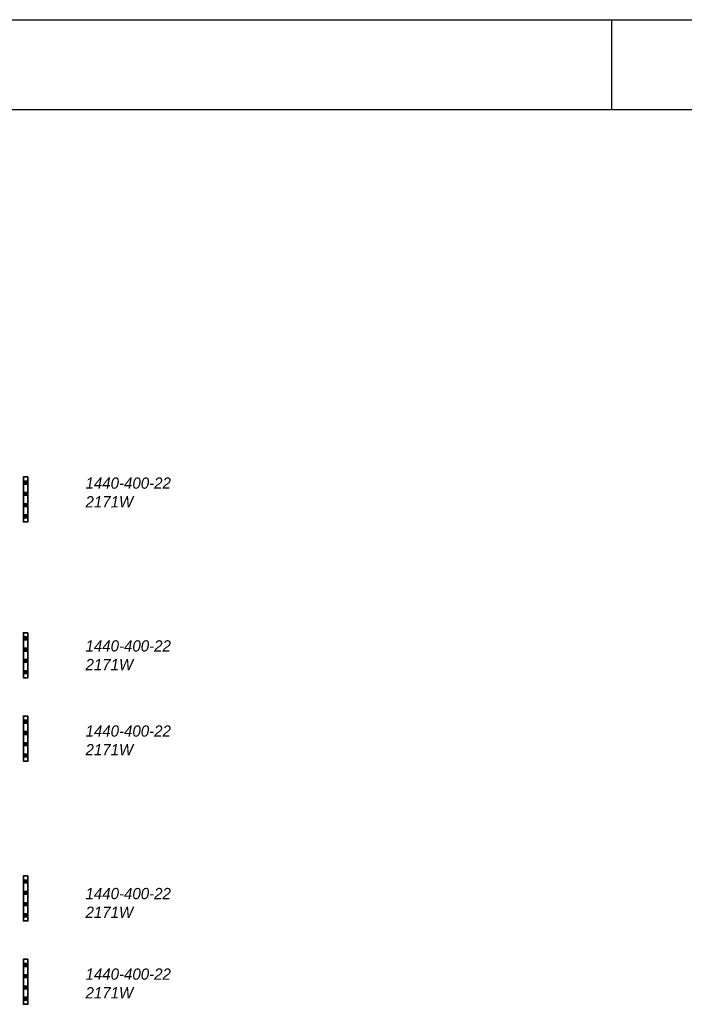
# Model space of a CAD drawing. Header units: millimetres. Extents: x -13501 to 278776, y 0 to 252300.
# Tile 47 of 132: x 99459 to 114219, y 147342 to 169200. Entities that reach past the tile are written whole.
import ezdxf
from ezdxf.enums import TextEntityAlignment as Align

# ---------------------------------------------------------------- set-up
doc = ezdxf.new("R2010")
doc.units = ezdxf.units.MM
doc.header["$LTSCALE"] = 100
doc.layers.get('0').update_dxf_attribs({"linetype": 'CONTINUOUS'})
for name, color, linetype in [('SCHERMER_KADER', 7, 'CONTINUOUS'), ('SCHERMER_ONDERHOEK', 7, 'CONTINUOUS'), ('WT-tekst', 7, 'CONTINUOUS')]:
    doc.layers.add(name, color=color, linetype=linetype)
doc.layers.add('WL57vent-symbool', color=7, linetype='CONTINUOUS', lineweight=35, true_color=0x00a529)
doc.styles.add('B-01', font='GOTHICI.TTF')
doc.styles.add('cg omega', font='GOTHICI.TTF', dxfattribs={"width": 1.32})
doc.styles.add('CG OMEGA BOLD', font='GOTHICBI.TTF', dxfattribs={"width": 1.32})

# ---------------------------------------------------------------- blocks, each defined once
blk = doc.blocks.new('1350x840')
at = {"layer": 'SCHERMER_KADER', "color": 9}
for p, q in [((-200, 831), (-200, 821)), ((-200, 0), (-200, -10))]:
    blk.add_line(p, q, dxfattribs=at)
at = {"layer": 'SCHERMER_KADER', "color": 8, "linetype": 'Continuous'}
for p, q in [((0, 821), (-1316, 821)), ((-1316, 0), (0, 0))]:
    blk.add_line(p, q, dxfattribs=at)
at = {"layer": 'SCHERMER_ONDERHOEK', "style": 'B-01'}
for tag, p in [('WIJZA', (-161.01, 168.4)), ('WIJZG', (-75.51, 168.4)), ('OMSCHRIJVINGA', (-161.01, 162)), ('OMSCHRIJVINGG', (-75.51, 162)), ('WIJZB', (-161.01, 155.6)), ('WIJZH', (-75.51, 155.6)), ('OMSCHRIJVINGB', (-161.01, 149.2)), ('OMSCHRIJVINGH', (-75.51, 149.2)), ('WIJZC', (-161.01, 142.8)), ('WIJZI', (-75.51, 142.8)), ('OMSCHRIJVINGC', (-161.01, 136.4)), ('OMSCHRIJVINGI', (-75.51, 136.4)), ('WIJZD', (-161.01, 130)), ('WIJZJ', (-75.51, 130)), ('OMSCHRIJVINGD', (-161.01, 123.6)), ('OMSCHRIJVINGJ', (-75.51, 123.6)), ('WIJZE', (-161.01, 117.2)), ('WIJZK', (-75.51, 117.2)), ('OMSCHRIJVINGE', (-161.01, 110.8)), ('OMSCHRIJVINGK', (-75.51, 110.8)), ('WIJZF', (-161.01, 104.4)), ('WIJZL', (-75.51, 104.4)), ('OMSCHRIJVINGF', (-161.01, 98)), ('OMSCHRIJVINGL', (-75.51, 98))]:
    blk.add_attdef(tag, text='', height=1.8, dxfattribs=at).set_placement(p, align=Align.MIDDLE_LEFT)
at = {"layer": 'SCHERMER_ONDERHOEK', "style": 'cg omega', "oblique": 15, "width": 1.32}
blk.add_attdef('STATUS', (-179.5, 76.8), '', height=3.5, dxfattribs=at)
at = {"layer": 'SCHERMER_ONDERHOEK', "width": 1.32}
for tag, height, style, p in [('BENAMING', 2.34, 'CG OMEGA BOLD', (-161.26, 58)), ('BENAMING2', 2.34, 'CG OMEGA BOLD', (-161.26, 51.6)), ('BETREFT', 2.34, 'CG OMEGA BOLD', (-161.26, 45.2)), ('SCHAAL', 1.8, 'cg omega', (-161.26, 38.8)), ('DATUM', 1.8, 'cg omega', (-161.26, 26)), ('NR', 1.8, 'cg omega', (-125.23, 19.6)), ('A?', 1.8, 'cg omega', (-72.69, 19.6)), ('DD', 1.8, 'cg omega', (-125.23, 13.2)), ('TEKNR.', 2.34, 'CG OMEGA BOLD', (-72.69, 13.2))]:
    blk.add_attdef(tag, text='', height=height, dxfattribs=dict(at, style=style)).set_placement(p, align=Align.MIDDLE_LEFT)

msp = doc.modelspace()

# ---------------------------------------------------------------- hatches: boundary and pattern name
at = {"layer": 'WL57vent-symbool'}
h = msp.add_hatch(dxfattribs=at)
h.set_pattern_fill('PLAST', color=256, scale=1000, style=0)
h.set_pattern_definition([(360, (37780.17, 216455.07), (-3e-14, -250), []), (360, (37780.17, 216423.82), (-3e-14, -250), []), (360, (37780.17, 216392.57), (-3e-14, -250), [])])
h.paths.add_polyline_path([(99640, 159050), (99540, 159050), (99540, 158050), (99640, 158050)])
h = msp.add_hatch(dxfattribs=at)
h.set_pattern_fill('PLAST', color=256, scale=1000, style=0)
h.set_pattern_definition([(360, (37780.17, 212997.67), (-3e-14, -250), []), (360, (37780.17, 212966.42), (-3e-14, -250), []), (360, (37780.17, 212935.17), (-3e-14, -250), [])])
h.paths.add_polyline_path([(99640, 155592), (99540, 155592), (99540, 154592), (99640, 154592)])
h = msp.add_hatch(dxfattribs=at)
h.set_pattern_fill('PLAST', color=256, scale=1000, style=0)
h.set_pattern_definition([(360, (37780.17, 211147.67), (-3e-14, -250), []), (360, (37780.17, 211116.42), (-3e-14, -250), []), (360, (37780.17, 211085.17), (-3e-14, -250), [])])
h.paths.add_polyline_path([(99640, 153742), (99540, 153742), (99540, 152742), (99640, 152742)])
h = msp.add_hatch(dxfattribs=at)
h.set_pattern_fill('PLAST', color=256, scale=1000, style=0)
h.set_pattern_definition([(360, (37780.17, 207597.67), (-3e-14, -250), []), (360, (37780.17, 207566.42), (-3e-14, -250), []), (360, (37780.17, 207535.17), (-3e-14, -250), [])])
h.paths.add_polyline_path([(99640, 150192), (99540, 150192), (99540, 149192), (99640, 149192)])
h = msp.add_hatch(dxfattribs=at)
h.set_pattern_fill('PLAST', color=256, scale=1000, style=0)
h.set_pattern_definition([(360, (37780.17, 205747.67), (-3e-14, -250), []), (360, (37780.17, 205716.42), (-3e-14, -250), []), (360, (37780.17, 205685.17), (-3e-14, -250), [])])
h.paths.add_polyline_path([(99640, 148342), (99540, 148342), (99540, 147342), (99640, 147342)])

# ---------------------------------------------------------------- linework, layer by layer
for points in [[(99640, 159050), (99540, 159050), (99540, 158050), (99640, 158050)], [(99640, 155592), (99540, 155592), (99540, 154592), (99640, 154592)], [(99640, 153742), (99540, 153742), (99540, 152742), (99640, 152742)], [(99640, 150192), (99540, 150192), (99540, 149192), (99640, 149192)], [(99640, 148342), (99540, 148342), (99540, 147342), (99640, 147342)]]:
    msp.add_lwpolyline(points, close=True, dxfattribs=at)

# ---------------------------------------------------------------- block references
at = {"xscale": 100, "yscale": 100, "zscale": 100}
for p in [(132600, 169200), (132600, 85100)]:
    msp.add_blockref('1350x840', p, dxfattribs=at)

# ---------------------------------------------------------------- texts
at = {"layer": 'WT-tekst', "style": 'B-01'}
for s, p in [('1440-400-22', (100921, 158788)), ('2171W', (100921, 158373)), ('1440-400-22', (100921, 155174)), ('2171W', (100921, 154759)), ('1440-400-22', (100921, 153284)), ('2171W', (100921, 152869)), ('1440-400-22', (100921, 149676)), ('2171W', (100921, 149261)), ('1440-400-22', (100921, 147888)), ('2171W', (100921, 147473))]:
    msp.add_text(s, height=250, dxfattribs=at).set_placement(p)

doc.saveas('drawing.dxf')
